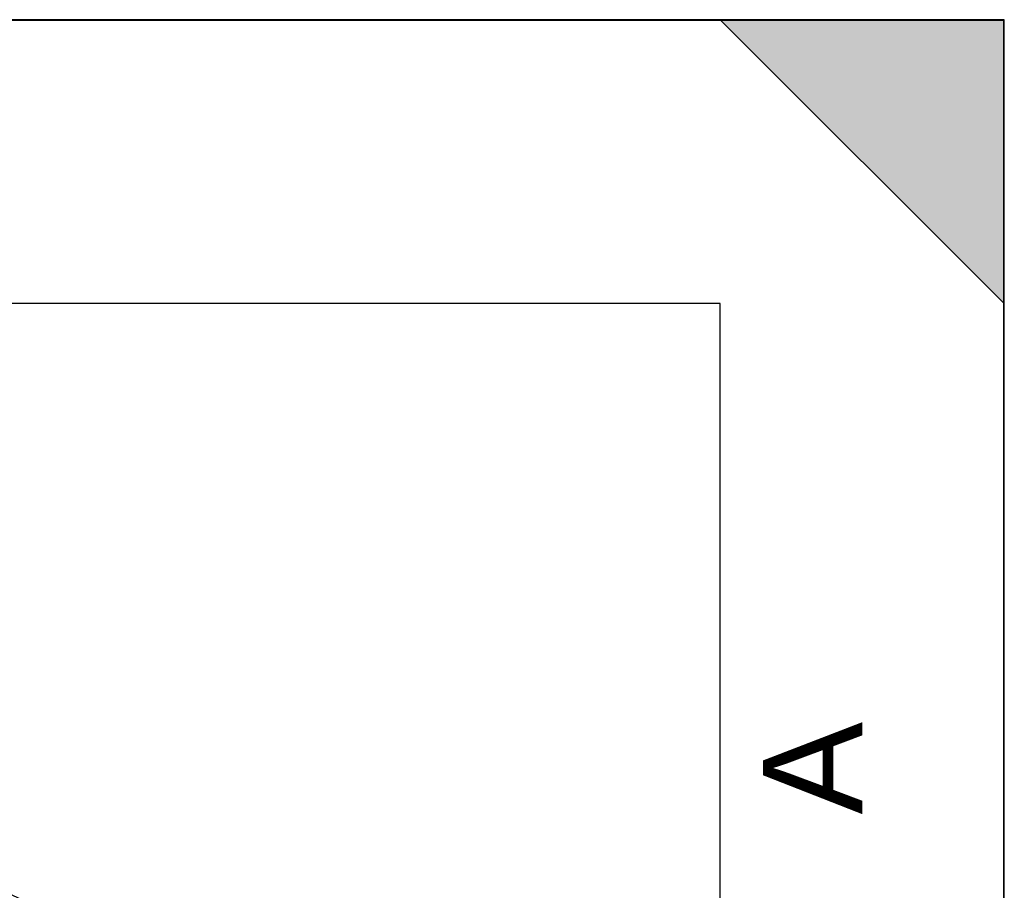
# Model space of a CAD drawing. Header units: millimetres. Extents: x 0 to 297, y 0 to 210.
# Tile 17 of 17: x 262 to 297, y 179 to 210. Entities that reach past the tile are written whole.
import ezdxf

# ---------------------------------------------------------------- set-up
doc = ezdxf.new("R2010")
doc.units = ezdxf.units.MM
doc.header["$LTSCALE"] = 16.335
doc.layers.get('0').update_dxf_attribs({"linetype": 'CONTINUOUS'})
doc.styles.add('TEXTSTYLE_2', font='arial.ttf')

# ---------------------------------------------------------------- blocks, each defined once
blk = doc.blocks.new('MARGEA4_BL0', base_point=(148.514, 105.014))
at = {"color": 7, "linetype": 'Continuous'}
for p, q in [((297.014, 210.014), (0.014, 210.014)), ((287.014, 210.014), (297.014, 200.014)), ((297.014, 210.014), (287.014, 210.014)), ((297.014, 200.014), (287.014, 210.014)), ((297.014, 0.014), (297.014, 210.014)), ((297.014, 200.014), (297.014, 210.014)), ((297.014, 0.014), (297.014, 210.014)), ((287.014, 200.014), (10.014, 200.014)), ((287.014, 10.014), (287.014, 200.014))]:
    blk.add_line(p, q, dxfattribs=at)
blk.add_solid([(287.014, 210.014), (297.014, 200.014), (297.014, 210.014)], dxfattribs=at)
at = {"color": 2, "linetype": 'Continuous', "style": 'TEXTSTYLE_2', "oblique": 0}
blk.add_text('A', height=3.5, rotation=90, dxfattribs=at).set_placement((292.014, 182.014))

msp = doc.modelspace()

# ---------------------------------------------------------------- linework, layer by layer
at = {"color": 7, "linetype": 'Continuous'}
for p, q in [((0, 210), (297, 210)), ((297, 0), (297, 210)), ((297.014, 0.014), (297.014, 200.014))]:
    msp.add_line(p, q, dxfattribs=at)
for radius in [23.39, 23.14]:
    msp.add_circle((252.1, 158.016), radius, dxfattribs=at)
at = {"color": 9, "linetype": 'Continuous'}
msp.add_circle((252.1, 158.016), 23.258, dxfattribs=at)
at = {"color": 7, "linetype": 'Continuous'}
msp.add_arc((252.1, 158.016), 23, 262.157, 262.0955, dxfattribs=at)

# ---------------------------------------------------------------- block references
at = {"color": 2, "linetype": 'Continuous'}
msp.add_blockref('MARGEA4_BL0', (148.514, 105.014), dxfattribs=at)

doc.saveas('drawing.dxf')
